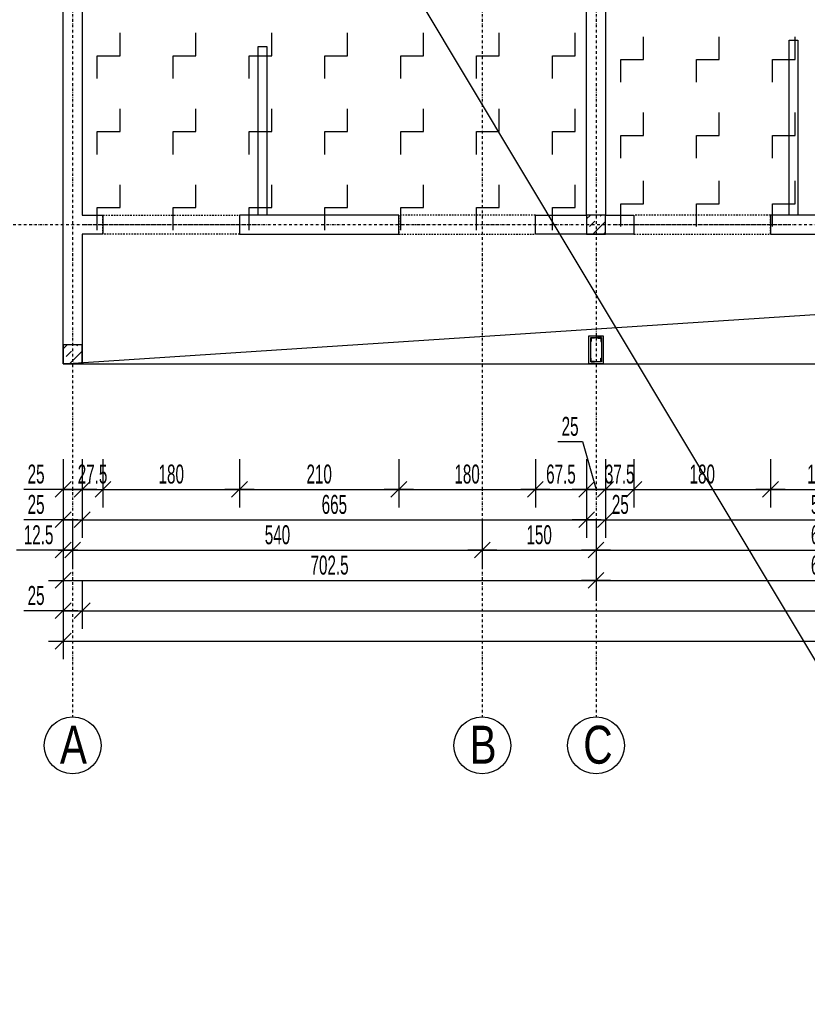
# Model space of a CAD drawing. Header units: millimetres. Extents: x 7622 to 25843, y -22705 to -15125.
# Tile 36 of 45: x 22301 to 23339, y -18995 to -17697. Entities that reach past the tile are written whole.
import ezdxf

# ---------------------------------------------------------------- set-up
doc = ezdxf.new("R2010")
doc.units = ezdxf.units.MM
doc.header["$LTSCALE"] = 10
doc.linetypes.add('MO', pattern=[0.7, 0.35, -0.17, 0.01, -0.17])
doc.linetypes.add('MP', pattern=[0.36, 0.2, -0.16])
for name, color, linetype in [('BA_prg', 3, 'Continuous'), ('BA_szr', 1, 'Continuous'), ('BA_wym', 1, 'Continuous'), ('BD_lpm', 1, 'MP'), ('BD_osm', 1, 'MO'), ('BD_txs', 2, 'Continuous'), ('BD_wic', 1, 'Continuous'), ('BD_wig', 3, 'Continuous'), ('BZ_P_prz', 4, 'Continuous')]:
    doc.layers.add(name, color=color, linetype=linetype)
doc.styles.add('BIKTS', font='bikromsw.shx', dxfattribs={"width": 0.8})
doc.styles.add('BIKWYM', font='bikromsw.shx', dxfattribs={"width": 0.6})
doc.dimstyles.new('BA_KR_100_cm', dxfattribs={"dimtxt": 25, "dimasz": 1.666667, "dimexe": 24, "dimexo": 0, "dimgap": 0, "dimtad": 0, "dimdec": 1, "dimrnd": 0.5, "dimzin": 9, "dimdsep": 46, "dimtxsty": 'BIKWYM', "dimblk": 'WYM-KR', "dimcen": 0, "dimdle": 20, "dimclrd": 256, "dimclre": 256, "dimclrt": 2, "dimadec": 0, "dimazin": 0, "dimtfac": 0.033333, "dimtdec": 1, "dimtmove": 0, "dimatfit": 3, "dimldrblk": 'WYM-KR', "dimfxl": 25, "dimfxlon": 1, "dimtvp": 0.8, "dimtolj": 1, "dimarcsym": 0})

# ---------------------------------------------------------------- blocks, each defined once
blk = doc.blocks.new('WYM-KR')
at = {"linetype": 'ByBlock'}
blk.add_line((11.52, 0), (-11.52, 0), dxfattribs=at)
at = {"color": 7, "linetype": 'ByBlock'}
blk.add_line((6.24, 6.24), (-6.24, -6.24), dxfattribs=at)
blk = doc.blocks.new('*D433')
at = {"layer": 'BA_wym', "lineweight": -2}
for p, q in [((22357.9, -18276.3), (22357.9, -18340.3)), ((22382.9, -18276.3), (22382.9, -18340.3)), ((22356.2, -18316.3), (22306, -18316.3)), ((22357.9, -18316.3), (22382.9, -18316.3)), ((22384.6, -18316.3), (22386.2, -18316.3))]:
    blk.add_line(p, q, dxfattribs=at)
at = {"layer": 'Defpoints', "color": 0}
for p in [(22357.9, -18150.8), (22382.9, -18150.8), (22382.9, -18316.3)]:
    blk.add_point(p, dxfattribs=at)
at = {"layer": 'BA_wym', "lineweight": -2, "xscale": 1.666666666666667, "yscale": 1.666666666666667, "zscale": 1.666666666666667}
blk.add_blockref('WYM-KR', (22357.9, -18316.3), dxfattribs=at)
at = {"layer": 'BA_wym', "lineweight": -2, "xscale": 1.666666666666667, "yscale": 1.666666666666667, "zscale": 1.666666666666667, "rotation": 180}
blk.add_blockref('WYM-KR', (22382.9, -18316.3), dxfattribs=at)
at = {"layer": 'BA_wym', "color": 2, "insert": (22322.2, -18296.3), "char_height": 25, "attachment_point": 5, "style": 'BIKWYM'}
blk.add_mtext('\\A1;25', dxfattribs=at)
blk = doc.blocks.new('*D434')
at = {"layer": 'BA_wym', "lineweight": -2}
for p, q in [((22382.9, -18276.3), (22382.9, -18340.3)), ((22410.4, -18276.3), (22410.4, -18340.3)), ((22381.2, -18316.3), (22379.6, -18316.3)), ((22382.9, -18316.3), (22410.4, -18316.3)), ((22412.1, -18316.3), (22413.7, -18316.3))]:
    blk.add_line(p, q, dxfattribs=at)
at = {"layer": 'Defpoints', "color": 0}
for p in [(22410.4, -17979.8), (22382.9, -18150.8), (22410.4, -18316.3)]:
    blk.add_point(p, dxfattribs=at)
at = {"layer": 'BA_wym', "lineweight": -2, "xscale": 1.666666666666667, "yscale": 1.666666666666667, "zscale": 1.666666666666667}
blk.add_blockref('WYM-KR', (22382.9, -18316.3), dxfattribs=at)
at = {"layer": 'BA_wym', "lineweight": -2, "xscale": 1.666666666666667, "yscale": 1.666666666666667, "zscale": 1.666666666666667, "rotation": 180}
blk.add_blockref('WYM-KR', (22410.4, -18316.3), dxfattribs=at)
at = {"layer": 'BA_wym', "color": 2, "insert": (22396.6, -18296.3), "char_height": 25, "attachment_point": 5, "style": 'BIKWYM'}
blk.add_mtext('\\A1;27.5', dxfattribs=at)
blk = doc.blocks.new('*D435')
at = {"layer": 'BA_wym', "lineweight": -2}
for p, q in [((22410.4, -18276.3), (22410.4, -18340.3)), ((22590.4, -18276.3), (22590.4, -18340.3)), ((22412.1, -18316.3), (22588.7, -18316.3))]:
    blk.add_line(p, q, dxfattribs=at)
at = {"layer": 'Defpoints', "color": 0}
for p in [(22410.4, -17979.8), (22590.4, -17979.8), (22590.4, -18316.3)]:
    blk.add_point(p, dxfattribs=at)
at = {"layer": 'BA_wym', "lineweight": -2, "xscale": 1.666666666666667, "yscale": 1.666666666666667, "zscale": 1.666666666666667, "rotation": 180}
blk.add_blockref('WYM-KR', (22410.4, -18316.3), dxfattribs=at)
at = {"layer": 'BA_wym', "lineweight": -2, "xscale": 1.666666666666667, "yscale": 1.666666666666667, "zscale": 1.666666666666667}
blk.add_blockref('WYM-KR', (22590.4, -18316.3), dxfattribs=at)
at = {"layer": 'BA_wym', "color": 2, "insert": (22500.4, -18296.3), "char_height": 25, "attachment_point": 5, "style": 'BIKWYM'}
blk.add_mtext('\\A1;180', dxfattribs=at)
blk = doc.blocks.new('*D436')
at = {"layer": 'BA_wym', "lineweight": -2}
for p, q in [((22590.4, -18276.3), (22590.4, -18340.3)), ((22800.4, -18276.3), (22800.4, -18340.3)), ((22592.1, -18316.3), (22798.7, -18316.3))]:
    blk.add_line(p, q, dxfattribs=at)
at = {"layer": 'Defpoints', "color": 0}
for p in [(22590.4, -17979.8), (22800.4, -17979.8), (22800.4, -18316.3)]:
    blk.add_point(p, dxfattribs=at)
at = {"layer": 'BA_wym', "lineweight": -2, "xscale": 1.666666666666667, "yscale": 1.666666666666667, "zscale": 1.666666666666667, "rotation": 180}
blk.add_blockref('WYM-KR', (22590.4, -18316.3), dxfattribs=at)
at = {"layer": 'BA_wym', "lineweight": -2, "xscale": 1.666666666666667, "yscale": 1.666666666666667, "zscale": 1.666666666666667}
blk.add_blockref('WYM-KR', (22800.4, -18316.3), dxfattribs=at)
at = {"layer": 'BA_wym', "color": 2, "insert": (22695.4, -18296.3), "char_height": 25, "attachment_point": 5, "style": 'BIKWYM'}
blk.add_mtext('\\A1;210', dxfattribs=at)
blk = doc.blocks.new('*D437')
at = {"layer": 'BA_wym', "lineweight": -2}
for p, q in [((22800.4, -18276.3), (22800.4, -18340.3)), ((22980.4, -18276.3), (22980.4, -18340.3)), ((22802.1, -18316.3), (22978.7, -18316.3))]:
    blk.add_line(p, q, dxfattribs=at)
at = {"layer": 'Defpoints', "color": 0}
for p in [(22800.4, -17979.8), (22980.4, -17979.8), (22980.4, -18316.3)]:
    blk.add_point(p, dxfattribs=at)
at = {"layer": 'BA_wym', "lineweight": -2, "xscale": 1.666666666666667, "yscale": 1.666666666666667, "zscale": 1.666666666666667, "rotation": 180}
blk.add_blockref('WYM-KR', (22800.4, -18316.3), dxfattribs=at)
at = {"layer": 'BA_wym', "lineweight": -2, "xscale": 1.666666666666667, "yscale": 1.666666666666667, "zscale": 1.666666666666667}
blk.add_blockref('WYM-KR', (22980.4, -18316.3), dxfattribs=at)
at = {"layer": 'BA_wym', "color": 2, "insert": (22890.4, -18296.3), "char_height": 25, "attachment_point": 5, "style": 'BIKWYM'}
blk.add_mtext('\\A1;180', dxfattribs=at)
blk = doc.blocks.new('*D438')
at = {"layer": 'BA_wym', "lineweight": -2}
for p, q in [((22980.4, -18276.3), (22980.4, -18340.3)), ((23047.9, -18276.3), (23047.9, -18340.3)), ((22982.1, -18316.3), (23046.2, -18316.3))]:
    blk.add_line(p, q, dxfattribs=at)
at = {"layer": 'Defpoints', "color": 0}
for p in [(22980.4, -17979.8), (23047.9, -17979.8), (23047.9, -18316.3)]:
    blk.add_point(p, dxfattribs=at)
at = {"layer": 'BA_wym', "lineweight": -2, "xscale": 1.666666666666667, "yscale": 1.666666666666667, "zscale": 1.666666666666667, "rotation": 180}
blk.add_blockref('WYM-KR', (22980.4, -18316.3), dxfattribs=at)
at = {"layer": 'BA_wym', "lineweight": -2, "xscale": 1.666666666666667, "yscale": 1.666666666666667, "zscale": 1.666666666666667}
blk.add_blockref('WYM-KR', (23047.9, -18316.3), dxfattribs=at)
at = {"layer": 'BA_wym', "color": 2, "insert": (23014.1, -18296.3), "char_height": 25, "attachment_point": 5, "style": 'BIKWYM'}
blk.add_mtext('\\A1;67.5', dxfattribs=at)
blk = doc.blocks.new('*D439')
at = {"layer": 'BA_wym', "lineweight": -2}
for p, q in [((23010, -18253.4), (23042.4, -18253.4)), ((23042.4, -18253.4), (23060.4, -18316.3)), ((23047.9, -18276.3), (23047.9, -18340.3)), ((23072.9, -18276.3), (23072.9, -18340.3)), ((23046.2, -18316.3), (23044.6, -18316.3)), ((23047.9, -18316.3), (23072.9, -18316.3)), ((23074.6, -18316.3), (23076.2, -18316.3))]:
    blk.add_line(p, q, dxfattribs=at)
at = {"layer": 'Defpoints', "color": 0}
for p in [(23047.9, -17979.8), (23072.9, -17979.8), (23072.9, -18316.3)]:
    blk.add_point(p, dxfattribs=at)
at = {"layer": 'BA_wym', "lineweight": -2, "xscale": 1.666666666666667, "yscale": 1.666666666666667, "zscale": 1.666666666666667}
blk.add_blockref('WYM-KR', (23047.9, -18316.3), dxfattribs=at)
at = {"layer": 'BA_wym', "lineweight": -2, "xscale": 1.666666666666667, "yscale": 1.666666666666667, "zscale": 1.666666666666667, "rotation": 180}
blk.add_blockref('WYM-KR', (23072.9, -18316.3), dxfattribs=at)
at = {"layer": 'BA_wym', "color": 2, "insert": (23026.2, -18233.4), "char_height": 25, "attachment_point": 5, "style": 'BIKWYM'}
blk.add_mtext('\\A1;25', dxfattribs=at)
blk = doc.blocks.new('*D440')
at = {"layer": 'BA_wym', "lineweight": -2}
for p, q in [((23072.9, -18276.3), (23072.9, -18340.3)), ((23110.4, -18276.3), (23110.4, -18340.3)), ((23071.2, -18316.3), (23069.6, -18316.3)), ((23072.9, -18316.3), (23110.4, -18316.3)), ((23112.1, -18316.3), (23113.7, -18316.3))]:
    blk.add_line(p, q, dxfattribs=at)
at = {"layer": 'Defpoints', "color": 0}
for p in [(23072.9, -17979.8), (23110.4, -17979.8), (23110.4, -18316.3)]:
    blk.add_point(p, dxfattribs=at)
at = {"layer": 'BA_wym', "lineweight": -2, "xscale": 1.666666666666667, "yscale": 1.666666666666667, "zscale": 1.666666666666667}
blk.add_blockref('WYM-KR', (23072.9, -18316.3), dxfattribs=at)
at = {"layer": 'BA_wym', "lineweight": -2, "xscale": 1.666666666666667, "yscale": 1.666666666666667, "zscale": 1.666666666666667, "rotation": 180}
blk.add_blockref('WYM-KR', (23110.4, -18316.3), dxfattribs=at)
at = {"layer": 'BA_wym', "color": 2, "insert": (23091.6, -18296.3), "char_height": 25, "attachment_point": 5, "style": 'BIKWYM'}
blk.add_mtext('\\A1;37.5', dxfattribs=at)
blk = doc.blocks.new('*D441')
at = {"layer": 'BA_wym', "lineweight": -2}
for p, q in [((23110.4, -18276.3), (23110.4, -18340.3)), ((23290.4, -18276.3), (23290.4, -18340.3)), ((23112.1, -18316.3), (23288.7, -18316.3))]:
    blk.add_line(p, q, dxfattribs=at)
at = {"layer": 'Defpoints', "color": 0}
for p in [(23110.4, -17979.8), (23290.4, -17979.8), (23290.4, -18316.3)]:
    blk.add_point(p, dxfattribs=at)
at = {"layer": 'BA_wym', "lineweight": -2, "xscale": 1.666666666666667, "yscale": 1.666666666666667, "zscale": 1.666666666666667, "rotation": 180}
blk.add_blockref('WYM-KR', (23110.4, -18316.3), dxfattribs=at)
at = {"layer": 'BA_wym', "lineweight": -2, "xscale": 1.666666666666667, "yscale": 1.666666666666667, "zscale": 1.666666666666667}
blk.add_blockref('WYM-KR', (23290.4, -18316.3), dxfattribs=at)
at = {"layer": 'BA_wym', "color": 2, "insert": (23200.4, -18296.3), "char_height": 25, "attachment_point": 5, "style": 'BIKWYM'}
blk.add_mtext('\\A1;180', dxfattribs=at)
blk = doc.blocks.new('*D442')
at = {"layer": 'BA_wym', "lineweight": -2}
for p, q in [((23290.4, -18276.3), (23290.4, -18340.3)), ((23420.4, -18276.3), (23420.4, -18340.3)), ((23292.1, -18316.3), (23418.7, -18316.3))]:
    blk.add_line(p, q, dxfattribs=at)
at = {"layer": 'Defpoints', "color": 0}
for p in [(23290.4, -17979.8), (23420.4, -17979.8), (23420.4, -18316.3)]:
    blk.add_point(p, dxfattribs=at)
at = {"layer": 'BA_wym', "lineweight": -2, "xscale": 1.666666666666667, "yscale": 1.666666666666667, "zscale": 1.666666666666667, "rotation": 180}
blk.add_blockref('WYM-KR', (23290.4, -18316.3), dxfattribs=at)
at = {"layer": 'BA_wym', "lineweight": -2, "xscale": 1.666666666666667, "yscale": 1.666666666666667, "zscale": 1.666666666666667}
blk.add_blockref('WYM-KR', (23420.4, -18316.3), dxfattribs=at)
at = {"layer": 'BA_wym', "color": 2, "insert": (23355.4, -18296.3), "char_height": 25, "attachment_point": 5, "style": 'BIKWYM'}
blk.add_mtext('\\A1;130', dxfattribs=at)
blk = doc.blocks.new('*D456')
at = {"layer": 'BA_wym', "lineweight": -2}
for p, q in [((22357.9, -18316.3), (22357.9, -18380.3)), ((22382.9, -18316.3), (22382.9, -18380.3)), ((22356.2, -18356.3), (22306, -18356.3)), ((22357.9, -18356.3), (22382.9, -18356.3)), ((22384.6, -18356.3), (22386.2, -18356.3))]:
    blk.add_line(p, q, dxfattribs=at)
at = {"layer": 'Defpoints', "color": 0}
for p in [(22357.9, -18150.8), (22382.9, -18150.8), (22382.9, -18356.3)]:
    blk.add_point(p, dxfattribs=at)
at = {"layer": 'BA_wym', "lineweight": -2, "xscale": 1.666666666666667, "yscale": 1.666666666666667, "zscale": 1.666666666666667}
blk.add_blockref('WYM-KR', (22357.9, -18356.3), dxfattribs=at)
at = {"layer": 'BA_wym', "lineweight": -2, "xscale": 1.666666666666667, "yscale": 1.666666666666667, "zscale": 1.666666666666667, "rotation": 180}
blk.add_blockref('WYM-KR', (22382.9, -18356.3), dxfattribs=at)
at = {"layer": 'BA_wym', "color": 2, "insert": (22322.2, -18336.3), "char_height": 25, "attachment_point": 5, "style": 'BIKWYM'}
blk.add_mtext('\\A1;25', dxfattribs=at)
blk = doc.blocks.new('*D457')
at = {"layer": 'BA_wym', "lineweight": -2}
for p, q in [((22382.9, -18316.3), (22382.9, -18380.3)), ((23047.9, -18316.3), (23047.9, -18380.3)), ((22384.6, -18356.3), (23046.2, -18356.3))]:
    blk.add_line(p, q, dxfattribs=at)
at = {"layer": 'Defpoints', "color": 0}
for p in [(23047.9, -17954.8), (22382.9, -18150.8), (23047.9, -18356.3)]:
    blk.add_point(p, dxfattribs=at)
at = {"layer": 'BA_wym', "lineweight": -2, "xscale": 1.666666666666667, "yscale": 1.666666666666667, "zscale": 1.666666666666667, "rotation": 180}
blk.add_blockref('WYM-KR', (22382.9, -18356.3), dxfattribs=at)
at = {"layer": 'BA_wym', "lineweight": -2, "xscale": 1.666666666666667, "yscale": 1.666666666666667, "zscale": 1.666666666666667}
blk.add_blockref('WYM-KR', (23047.9, -18356.3), dxfattribs=at)
at = {"layer": 'BA_wym', "color": 2, "insert": (22715.4, -18336.3), "char_height": 25, "attachment_point": 5, "style": 'BIKWYM'}
blk.add_mtext('\\A1;665', dxfattribs=at)
blk = doc.blocks.new('*D458')
at = {"layer": 'BA_wym', "lineweight": -2}
for p, q in [((23047.9, -18316.3), (23047.9, -18380.3)), ((23072.9, -18316.3), (23072.9, -18380.3)), ((23046.2, -18356.3), (23044.6, -18356.3)), ((23047.9, -18356.3), (23072.9, -18356.3)), ((23074.6, -18356.3), (23108.6, -18356.3))]:
    blk.add_line(p, q, dxfattribs=at)
at = {"layer": 'Defpoints', "color": 0}
for p in [(23047.9, -17954.8), (23072.9, -17954.8), (23072.9, -18356.3)]:
    blk.add_point(p, dxfattribs=at)
at = {"layer": 'BA_wym', "lineweight": -2, "xscale": 1.666666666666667, "yscale": 1.666666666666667, "zscale": 1.666666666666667}
blk.add_blockref('WYM-KR', (23047.9, -18356.3), dxfattribs=at)
at = {"layer": 'BA_wym', "lineweight": -2, "xscale": 1.666666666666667, "yscale": 1.666666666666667, "zscale": 1.666666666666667, "rotation": 180}
blk.add_blockref('WYM-KR', (23072.9, -18356.3), dxfattribs=at)
at = {"layer": 'BA_wym', "color": 2, "insert": (23092.4, -18336.3), "char_height": 25, "attachment_point": 5, "style": 'BIKWYM'}
blk.add_mtext('\\A1;25', dxfattribs=at)
blk = doc.blocks.new('*D459')
at = {"layer": 'BA_wym', "lineweight": -2}
for p, q in [((23072.9, -18316.3), (23072.9, -18380.3)), ((23647.9, -18316.3), (23647.9, -18380.3)), ((23074.6, -18356.3), (23646.2, -18356.3))]:
    blk.add_line(p, q, dxfattribs=at)
at = {"layer": 'Defpoints', "color": 0}
for p in [(23072.9, -17954.8), (23647.9, -17954.8), (23647.9, -18356.3)]:
    blk.add_point(p, dxfattribs=at)
at = {"layer": 'BA_wym', "lineweight": -2, "xscale": 1.666666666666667, "yscale": 1.666666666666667, "zscale": 1.666666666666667, "rotation": 180}
blk.add_blockref('WYM-KR', (23072.9, -18356.3), dxfattribs=at)
at = {"layer": 'BA_wym', "lineweight": -2, "xscale": 1.666666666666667, "yscale": 1.666666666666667, "zscale": 1.666666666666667}
blk.add_blockref('WYM-KR', (23647.9, -18356.3), dxfattribs=at)
at = {"layer": 'BA_wym', "color": 2, "insert": (23360.4, -18336.3), "char_height": 25, "attachment_point": 5, "style": 'BIKWYM'}
blk.add_mtext('\\A1;575', dxfattribs=at)
blk = doc.blocks.new('*D465')
at = {"layer": 'BA_wym', "lineweight": -2}
for p, q in [((22357.9, -18356.3), (22357.9, -18420.3)), ((22370.4, -18356.3), (22370.4, -18420.3)), ((22356.2, -18396.3), (22296.5, -18396.3)), ((22357.9, -18396.3), (22370.4, -18396.3)), ((22372.1, -18396.3), (22373.7, -18396.3))]:
    blk.add_line(p, q, dxfattribs=at)
at = {"layer": 'Defpoints', "color": 0}
for p in [(22357.9, -18150.8), (22370.4, -18150.8), (22370.4, -18396.3)]:
    blk.add_point(p, dxfattribs=at)
at = {"layer": 'BA_wym', "lineweight": -2, "xscale": 1.666666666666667, "yscale": 1.666666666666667, "zscale": 1.666666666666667}
blk.add_blockref('WYM-KR', (22357.9, -18396.3), dxfattribs=at)
at = {"layer": 'BA_wym', "lineweight": -2, "xscale": 1.666666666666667, "yscale": 1.666666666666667, "zscale": 1.666666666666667, "rotation": 180}
blk.add_blockref('WYM-KR', (22370.4, -18396.3), dxfattribs=at)
at = {"layer": 'BA_wym', "color": 2, "insert": (22325.5, -18376.3), "char_height": 25, "attachment_point": 5, "style": 'BIKWYM'}
blk.add_mtext('\\A1;12.5', dxfattribs=at)
blk = doc.blocks.new('*D466')
at = {"layer": 'BA_wym', "lineweight": -2}
for p, q in [((22370.4, -18356.3), (22370.4, -18420.3)), ((22910.4, -18356.3), (22910.4, -18420.3)), ((22372.1, -18396.3), (22908.7, -18396.3))]:
    blk.add_line(p, q, dxfattribs=at)
at = {"layer": 'Defpoints', "color": 0}
for p in [(22910.4, -17979.8), (22370.4, -18150.8), (22910.4, -18396.3)]:
    blk.add_point(p, dxfattribs=at)
at = {"layer": 'BA_wym', "lineweight": -2, "xscale": 1.666666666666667, "yscale": 1.666666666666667, "zscale": 1.666666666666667, "rotation": 180}
blk.add_blockref('WYM-KR', (22370.4, -18396.3), dxfattribs=at)
at = {"layer": 'BA_wym', "lineweight": -2, "xscale": 1.666666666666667, "yscale": 1.666666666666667, "zscale": 1.666666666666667}
blk.add_blockref('WYM-KR', (22910.4, -18396.3), dxfattribs=at)
at = {"layer": 'BA_wym', "color": 2, "insert": (22640.4, -18376.3), "char_height": 25, "attachment_point": 5, "style": 'BIKWYM'}
blk.add_mtext('\\A1;540', dxfattribs=at)
blk = doc.blocks.new('*D467')
at = {"layer": 'BA_wym', "lineweight": -2}
for p, q in [((22910.4, -18356.3), (22910.4, -18420.3)), ((23060.4, -18356.3), (23060.4, -18420.3)), ((22912.1, -18396.3), (23058.7, -18396.3))]:
    blk.add_line(p, q, dxfattribs=at)
at = {"layer": 'Defpoints', "color": 0}
for p in [(23060.4, -17874.2), (22910.4, -17979.8), (23060.4, -18396.3)]:
    blk.add_point(p, dxfattribs=at)
at = {"layer": 'BA_wym', "lineweight": -2, "xscale": 1.666666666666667, "yscale": 1.666666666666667, "zscale": 1.666666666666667, "rotation": 180}
blk.add_blockref('WYM-KR', (22910.4, -18396.3), dxfattribs=at)
at = {"layer": 'BA_wym', "lineweight": -2, "xscale": 1.666666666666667, "yscale": 1.666666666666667, "zscale": 1.666666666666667}
blk.add_blockref('WYM-KR', (23060.4, -18396.3), dxfattribs=at)
at = {"layer": 'BA_wym', "color": 2, "insert": (22985.4, -18376.3), "char_height": 25, "attachment_point": 5, "style": 'BIKWYM'}
blk.add_mtext('\\A1;150', dxfattribs=at)
blk = doc.blocks.new('*D468')
at = {"layer": 'BA_wym', "lineweight": -2}
for p, q in [((23060.4, -18356.3), (23060.4, -18420.3)), ((23660.4, -18356.3), (23660.4, -18420.3)), ((23062.1, -18396.3), (23658.7, -18396.3))]:
    blk.add_line(p, q, dxfattribs=at)
at = {"layer": 'Defpoints', "color": 0}
for p in [(23060.4, -17874.2), (23660.4, -17979.8), (23660.4, -18396.3)]:
    blk.add_point(p, dxfattribs=at)
at = {"layer": 'BA_wym', "lineweight": -2, "xscale": 1.666666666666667, "yscale": 1.666666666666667, "zscale": 1.666666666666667, "rotation": 180}
blk.add_blockref('WYM-KR', (23060.4, -18396.3), dxfattribs=at)
at = {"layer": 'BA_wym', "lineweight": -2, "xscale": 1.666666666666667, "yscale": 1.666666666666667, "zscale": 1.666666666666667}
blk.add_blockref('WYM-KR', (23660.4, -18396.3), dxfattribs=at)
at = {"layer": 'BA_wym', "color": 2, "insert": (23360.4, -18376.3), "char_height": 25, "attachment_point": 5, "style": 'BIKWYM'}
blk.add_mtext('\\A1;600', dxfattribs=at)
blk = doc.blocks.new('*D473')
at = {"layer": 'BA_wym', "lineweight": -2}
for p, q in [((22357.9, -18396.3), (22357.9, -18460.3)), ((23060.4, -18396.3), (23060.4, -18460.3)), ((22359.6, -18436.3), (23058.7, -18436.3))]:
    blk.add_line(p, q, dxfattribs=at)
at = {"layer": 'Defpoints', "color": 0}
for p in [(23060.4, -18113.8), (22357.9, -18150.8), (23060.4, -18436.3)]:
    blk.add_point(p, dxfattribs=at)
at = {"layer": 'BA_wym', "lineweight": -2, "xscale": 1.666666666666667, "yscale": 1.666666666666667, "zscale": 1.666666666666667, "rotation": 180}
blk.add_blockref('WYM-KR', (22357.9, -18436.3), dxfattribs=at)
at = {"layer": 'BA_wym', "lineweight": -2, "xscale": 1.666666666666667, "yscale": 1.666666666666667, "zscale": 1.666666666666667}
blk.add_blockref('WYM-KR', (23060.4, -18436.3), dxfattribs=at)
at = {"layer": 'BA_wym', "color": 2, "insert": (22709.1, -18416.3), "char_height": 25, "attachment_point": 5, "style": 'BIKWYM'}
blk.add_mtext('\\A1;702.5', dxfattribs=at)
blk = doc.blocks.new('*D474')
at = {"layer": 'BA_wym', "lineweight": -2}
for p, q in [((23060.4, -18396.3), (23060.4, -18460.3)), ((23660.4, -18396.3), (23660.4, -18460.3)), ((23062.1, -18436.3), (23658.7, -18436.3))]:
    blk.add_line(p, q, dxfattribs=at)
at = {"layer": 'Defpoints', "color": 0}
for p in [(23660.4, -18001.9), (23060.4, -18113.8), (23660.4, -18436.3)]:
    blk.add_point(p, dxfattribs=at)
at = {"layer": 'BA_wym', "lineweight": -2, "xscale": 1.666666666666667, "yscale": 1.666666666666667, "zscale": 1.666666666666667, "rotation": 180}
blk.add_blockref('WYM-KR', (23060.4, -18436.3), dxfattribs=at)
at = {"layer": 'BA_wym', "lineweight": -2, "xscale": 1.666666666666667, "yscale": 1.666666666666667, "zscale": 1.666666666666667}
blk.add_blockref('WYM-KR', (23660.4, -18436.3), dxfattribs=at)
at = {"layer": 'BA_wym', "color": 2, "insert": (23360.4, -18416.3), "char_height": 25, "attachment_point": 5, "style": 'BIKWYM'}
blk.add_mtext('\\A1;600', dxfattribs=at)
blk = doc.blocks.new('*D477')
at = {"layer": 'BA_wym', "lineweight": -2}
for p, q in [((22357.9, -18436.3), (22357.9, -18500.3)), ((22382.9, -18436.3), (22382.9, -18500.3)), ((22356.2, -18476.3), (22306, -18476.3)), ((22357.9, -18476.3), (22382.9, -18476.3)), ((22384.6, -18476.3), (22386.2, -18476.3))]:
    blk.add_line(p, q, dxfattribs=at)
at = {"layer": 'Defpoints', "color": 0}
for p in [(22357.9, -18150.8), (22382.9, -18150.8), (22382.9, -18476.3)]:
    blk.add_point(p, dxfattribs=at)
at = {"layer": 'BA_wym', "lineweight": -2, "xscale": 1.666666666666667, "yscale": 1.666666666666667, "zscale": 1.666666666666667}
blk.add_blockref('WYM-KR', (22357.9, -18476.3), dxfattribs=at)
at = {"layer": 'BA_wym', "lineweight": -2, "xscale": 1.666666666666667, "yscale": 1.666666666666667, "zscale": 1.666666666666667, "rotation": 180}
blk.add_blockref('WYM-KR', (22382.9, -18476.3), dxfattribs=at)
at = {"layer": 'BA_wym', "color": 2, "insert": (22322.2, -18456.3), "char_height": 25, "attachment_point": 5, "style": 'BIKWYM'}
blk.add_mtext('\\A1;25', dxfattribs=at)
blk = doc.blocks.new('*D478')
at = {"layer": 'BA_wym', "lineweight": -2}
for p, q in [((22382.9, -18436.3), (22382.9, -18500.3)), ((24937.9, -18436.3), (24937.9, -18500.3)), ((22384.6, -18476.3), (24936.2, -18476.3))]:
    blk.add_line(p, q, dxfattribs=at)
at = {"layer": 'Defpoints', "color": 0}
for p in [(22382.9, -18150.8), (24937.9, -18150.8), (24937.9, -18476.3)]:
    blk.add_point(p, dxfattribs=at)
at = {"layer": 'BA_wym', "lineweight": -2, "xscale": 1.666666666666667, "yscale": 1.666666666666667, "zscale": 1.666666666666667, "rotation": 180}
blk.add_blockref('WYM-KR', (22382.9, -18476.3), dxfattribs=at)
at = {"layer": 'BA_wym', "lineweight": -2, "xscale": 1.666666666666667, "yscale": 1.666666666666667, "zscale": 1.666666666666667}
blk.add_blockref('WYM-KR', (24937.9, -18476.3), dxfattribs=at)
at = {"layer": 'BA_wym', "color": 2, "insert": (23660.4, -18456.3), "char_height": 25, "attachment_point": 5, "style": 'BIKWYM'}
blk.add_mtext('\\A1;2555', dxfattribs=at)
blk = doc.blocks.new('*D480')
at = {"layer": 'BA_wym', "lineweight": -2}
for p, q in [((22357.9, -18476.3), (22357.9, -18540.3)), ((24962.9, -18476.3), (24962.9, -18540.3)), ((22359.6, -18516.3), (24961.2, -18516.3))]:
    blk.add_line(p, q, dxfattribs=at)
at = {"layer": 'Defpoints', "color": 0}
for p in [(22357.9, -18150.8), (24962.9, -18150.8), (24962.9, -18516.3)]:
    blk.add_point(p, dxfattribs=at)
at = {"layer": 'BA_wym', "lineweight": -2, "xscale": 1.666666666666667, "yscale": 1.666666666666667, "zscale": 1.666666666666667, "rotation": 180}
blk.add_blockref('WYM-KR', (22357.9, -18516.3), dxfattribs=at)
at = {"layer": 'BA_wym', "lineweight": -2, "xscale": 1.666666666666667, "yscale": 1.666666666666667, "zscale": 1.666666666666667}
blk.add_blockref('WYM-KR', (24962.9, -18516.3), dxfattribs=at)
at = {"layer": 'BA_wym', "color": 2, "insert": (23660.4, -18496.3), "char_height": 25, "attachment_point": 5, "style": 'BIKWYM'}
blk.add_mtext('\\A1;2605', dxfattribs=at)

msp = doc.modelspace()

# ---------------------------------------------------------------- hatches: boundary and pattern name
at = {"layer": 'BA_szr'}
h = msp.add_hatch(dxfattribs=at)
h.set_pattern_fill('BIK_ZELBET', color=256, scale=100, angle=45, pattern_type=2)
h.set_pattern_definition([(45, (11434.114, -19023.662), (-14.142136, 14.142136), []), (45, (11427.042, -19016.59), (-14.142136, 14.142136), [10, -10])])
h.paths.add_polyline_path([(23047.89, -17979.81), (23072.89, -17979.81), (23072.89, -17954.81), (23047.89, -17954.81)])
h = msp.add_hatch(dxfattribs=at)
h.set_pattern_fill('BIK_ZELBET', color=256, scale=100, angle=45, pattern_type=2)
h.set_pattern_definition([(45, (10744.114, -19194.662), (-14.142136, 14.142136), []), (45, (10737.043, -19187.59), (-14.142136, 14.142136), [10, -10])])
h.paths.add_polyline_path([(22357.89, -18150.81), (22382.89, -18150.81), (22382.89, -18125.81), (22357.89, -18125.81)])

# ---------------------------------------------------------------- linework, layer by layer
at = {"layer": 'BA_prg', "color": 8}
for points in [[(23053.39, -18116.31), (23058.39, -18116.31), (23058.39, -18116.56, -0.4142136), (23058.04, -18116.91), (23054.69, -18116.91, 0.4142136), (23053.99, -18117.61), (23053.99, -18120.96, -0.4142136), (23053.64, -18121.31), (23053.39, -18121.31)], [(23067.39, -18116.31), (23062.39, -18116.31), (23062.39, -18116.56, 0.4142136), (23062.74, -18116.91), (23066.09, -18116.91, -0.4142136), (23066.79, -18117.61), (23066.79, -18120.96, 0.4142136), (23067.14, -18121.31), (23067.39, -18121.31)], [(23053.39, -18148.31), (23058.39, -18148.31), (23058.39, -18148.06, 0.4142136), (23058.04, -18147.71), (23054.69, -18147.71, -0.4142136), (23053.99, -18147.01), (23053.99, -18143.66, 0.4142136), (23053.64, -18143.31), (23053.39, -18143.31)], [(23067.39, -18148.31), (23062.39, -18148.31), (23062.39, -18148.06, -0.4142136), (23062.74, -18147.71), (23066.09, -18147.71, 0.4142136), (23066.79, -18147.01), (23066.79, -18143.66, -0.4142136), (23067.14, -18143.31), (23067.39, -18143.31)]]:
    msp.add_lwpolyline(points, format="xyb", close=True, dxfattribs=at)
at = {"layer": 'BD_lpm'}
for points in [[(22410.39, -17954.81), (22590.39, -17954.81), (22590.39, -17979.81), (22410.39, -17979.81)], [(22800.39, -17979.81), (22980.39, -17979.81), (22980.39, -17954.81), (22800.39, -17954.81)], [(23110.39, -17979.81), (23290.39, -17979.81), (23290.39, -17954.81), (23110.39, -17954.81)]]:
    msp.add_lwpolyline(points, close=True, dxfattribs=at)
at = {"layer": 'BD_osm', "color": 5}
for p, q in [((22385.39, -17967.31), (22615.39, -17967.31)), ((22775.39, -17967.31), (23005.39, -17967.31)), ((23085.39, -17967.31), (23315.39, -17967.31))]:
    msp.add_line(p, q, dxfattribs=at)
at = {"layer": 'BD_osm'}
for points in [[(22370.39, -15743.81), (22370.39, -18616.27)], [(22910.39, -15743.81), (22910.39, -18616.27)], [(23060.39, -15743.81), (23060.39, -18616.27)], [(21997.89, -17967.31), (25322.89, -17967.31)]]:
    msp.add_lwpolyline(points, dxfattribs=at)
at = {"layer": 'BD_wic', "color": 5}
msp.add_line((25842.81, -22705.2), (21398.68, -15284.7), dxfattribs=at)
at = {"layer": 'BD_wic', "color": 8}
for points in [[(23314.89, -17954.81), (23314.89, -17724.31), (23326.39, -17724.31), (23326.39, -17954.81)], [(22614.89, -17954.81), (22614.89, -17732.82), (22626.39, -17732.82), (22626.39, -17954.81)]]:
    msp.add_lwpolyline(points, dxfattribs=at)
at = {"layer": 'BD_wic'}
for points in [[(22357.89, -18150.81), (24962.89, -17979.81)], [(22382.89, -18150.81), (24937.89, -18150.81)]]:
    msp.add_lwpolyline(points, dxfattribs=at)
at = {"layer": 'BD_wic', "color": 8}
for points in [[(23050.89, -18113.81), (23069.89, -18113.81), (23069.89, -18150.81), (23050.89, -18150.81)], [(23067.39, -18148.31), (23053.39, -18148.31), (23053.39, -18116.31), (23067.39, -18116.31)]]:
    msp.add_lwpolyline(points, close=True, dxfattribs=at)
at = {"layer": 'BD_wic'}
for centre in [(22370.39, -18653.77), (22910.39, -18653.77), (23060.39, -18653.77)]:
    msp.add_circle(centre, 37.5, dxfattribs=at)
at = {"layer": 'BD_wig'}
for points in [[(22980.39, -17979.81), (22980.39, -17954.81), (23047.89, -17954.81), (23047.89, -17229.81), (23033.89, -17229.81), (23033.89, -17204.81), (23267.39, -17204.81), (23267.39, -17229.81), (23072.89, -17229.81), (23072.89, -17954.81), (23110.39, -17954.81), (23110.39, -17979.81), (22980.39, -17979.81)], [(22357.89, -17442.31), (22382.89, -17442.31), (22382.89, -17954.81), (22410.39, -17954.81), (22410.39, -17979.81), (22382.89, -17979.81), (22382.89, -18150.81), (22357.89, -18150.81), (22357.89, -17442.31)]]:
    msp.add_lwpolyline(points, dxfattribs=at)
for points in [[(22590.39, -17979.81), (22800.39, -17979.81), (22800.39, -17954.81), (22590.39, -17954.81)], [(23047.89, -17979.81), (23072.89, -17979.81), (23072.89, -17954.81), (23047.89, -17954.81)], [(23290.39, -17979.81), (23420.39, -17979.81), (23420.39, -17954.81), (23290.39, -17954.81)], [(22357.89, -18150.81), (22382.89, -18150.81), (22382.89, -18125.81), (22357.89, -18125.81)]]:
    msp.add_lwpolyline(points, close=True, dxfattribs=at)
at = {"layer": 'BZ_P_prz'}
for points in [[(22402.89, -17774.81), (22402.89, -17744.81), (22432.89, -17744.81), (22432.89, -17714.81)], [(22502.89, -17774.81), (22502.89, -17744.81), (22532.89, -17744.81), (22532.89, -17714.81)], [(22602.89, -17774.81), (22602.89, -17744.81), (22632.89, -17744.81), (22632.89, -17714.81)], [(22702.89, -17774.81), (22702.89, -17744.81), (22732.89, -17744.81), (22732.89, -17714.81)], [(22802.89, -17774.81), (22802.89, -17744.81), (22832.89, -17744.81), (22832.89, -17714.81)], [(22902.89, -17774.81), (22902.89, -17744.81), (22932.89, -17744.81), (22932.89, -17714.81)], [(23002.89, -17774.81), (23002.89, -17744.81), (23032.89, -17744.81), (23032.89, -17714.81)], [(23092.89, -17779.81), (23092.89, -17749.81), (23122.89, -17749.81), (23122.89, -17719.81)], [(23192.89, -17779.81), (23192.89, -17749.81), (23222.89, -17749.81), (23222.89, -17719.81)], [(23292.89, -17779.81), (23292.89, -17749.81), (23322.89, -17749.81), (23322.89, -17719.81)], [(22402.89, -17874.81), (22402.89, -17844.81), (22432.89, -17844.81), (22432.89, -17814.81)], [(22502.89, -17874.81), (22502.89, -17844.81), (22532.89, -17844.81), (22532.89, -17814.81)], [(22602.89, -17874.81), (22602.89, -17844.81), (22632.89, -17844.81), (22632.89, -17814.81)], [(22702.89, -17874.81), (22702.89, -17844.81), (22732.89, -17844.81), (22732.89, -17814.81)], [(22802.89, -17874.81), (22802.89, -17844.81), (22832.89, -17844.81), (22832.89, -17814.81)], [(22902.89, -17874.81), (22902.89, -17844.81), (22932.89, -17844.81), (22932.89, -17814.81)], [(23002.89, -17874.81), (23002.89, -17844.81), (23032.89, -17844.81), (23032.89, -17814.81)], [(23092.89, -17879.81), (23092.89, -17849.81), (23122.89, -17849.81), (23122.89, -17819.81)], [(23192.89, -17879.81), (23192.89, -17849.81), (23222.89, -17849.81), (23222.89, -17819.81)], [(23292.89, -17879.81), (23292.89, -17849.81), (23322.89, -17849.81), (23322.89, -17819.81)], [(22402.89, -17974.81), (22402.89, -17944.81), (22432.89, -17944.81), (22432.89, -17914.81)], [(22502.89, -17974.81), (22502.89, -17944.81), (22532.89, -17944.81), (22532.89, -17914.81)], [(22602.89, -17974.81), (22602.89, -17944.81), (22632.89, -17944.81), (22632.89, -17914.81)], [(22702.89, -17974.81), (22702.89, -17944.81), (22732.89, -17944.81), (22732.89, -17914.81)], [(22802.89, -17974.81), (22802.89, -17944.81), (22832.89, -17944.81), (22832.89, -17914.81)], [(22902.89, -17974.81), (22902.89, -17944.81), (22932.89, -17944.81), (22932.89, -17914.81)], [(23002.89, -17974.81), (23002.89, -17944.81), (23032.89, -17944.81), (23032.89, -17914.81)], [(23092.89, -17969.81), (23092.89, -17939.81), (23122.89, -17939.81), (23122.89, -17909.81)], [(23192.89, -17969.81), (23192.89, -17939.81), (23222.89, -17939.81), (23222.89, -17909.81)], [(23292.89, -17969.81), (23292.89, -17939.81), (23322.89, -17939.81), (23322.89, -17909.81)]]:
    msp.add_lwpolyline(points, dxfattribs=at)

# ---------------------------------------------------------------- texts
at = {"layer": 'BD_txs', "style": 'BIKTS', "width": 0.8}
for s, p in [('A', (22353.58, -18677.83)), ('B', (22893.58, -18677.83)), ('C', (23043.58, -18677.83))]:
    msp.add_text(s, height=50, dxfattribs=at).set_placement(p)

# ---------------------------------------------------------------- dimensions: what is measured, and where the dimension line sits
at = {"layer": 'BA_wym'}
for base, p1, p2, override, picture, middle in [((23060.39, -18396.27), (22910.39, -17979.81), (23060.39, -17874.24), {"dimtmove": 1, "dimatfit": 1, "dimfxl": 40}, '*D467', (22985.39, -18376.27)), ((23660.39, -18396.27), (23060.39, -17874.24), (23660.39, -17979.81), {"dimtmove": 1, "dimatfit": 1, "dimfxl": 40}, '*D468', (23360.39, -18376.27)), ((23047.89, -18356.27), (22382.89, -18150.81), (23047.89, -17954.81), {"dimtmove": 1, "dimatfit": 1, "dimfxl": 40}, '*D457', (22715.39, -18336.27)), ((23072.89, -18356.27), (23047.89, -17954.81), (23072.89, -17954.81), {"dimblk": 'WYM-KR', "dimatfit": 1, "dimfxl": 40}, '*D458', (23092.41, -18336.27)), ((23647.89, -18356.27), (23072.89, -17954.81), (23647.89, -17954.81), {"dimtmove": 1, "dimatfit": 1, "dimfxl": 40}, '*D459', (23360.39, -18336.27)), ((22910.39, -18396.27), (22370.39, -18150.81), (22910.39, -17979.81), {"dimtmove": 1, "dimatfit": 1, "dimfxl": 40}, '*D466', (22640.39, -18376.27)), ((22590.39, -18316.27), (22410.39, -17979.81), (22590.39, -17979.81), {"dimtmove": 1, "dimatfit": 1, "dimfxl": 40}, '*D435', (22500.39, -18296.27)), ((22800.39, -18316.27), (22590.39, -17979.81), (22800.39, -17979.81), {"dimtmove": 1, "dimatfit": 1, "dimfxl": 40}, '*D436', (22695.39, -18296.27)), ((22980.39, -18316.27), (22800.39, -17979.81), (22980.39, -17979.81), {"dimtmove": 1, "dimatfit": 1, "dimfxl": 40}, '*D437', (22890.39, -18296.27)), ((23047.89, -18316.27), (22980.39, -17979.81), (23047.89, -17979.81), {"dimtmove": 1, "dimatfit": 1, "dimfxl": 40}, '*D438', (23014.14, -18296.27)), ((23290.39, -18316.27), (23110.39, -17979.81), (23290.39, -17979.81), {"dimtmove": 1, "dimatfit": 1, "dimfxl": 40}, '*D441', (23200.39, -18296.27)), ((23420.39, -18316.27), (23290.39, -17979.81), (23420.39, -17979.81), {"dimtmove": 1, "dimatfit": 1, "dimfxl": 40}, '*D442', (23355.39, -18296.27)), ((23660.39, -18436.27), (23060.39, -18113.81), (23660.39, -18001.91), {"dimatfit": 1, "dimfxl": 40}, '*D474', (23360.39, -18416.27)), ((23060.39, -18436.27), (22357.89, -18150.81), (23060.39, -18113.81), {"dimatfit": 1, "dimfxl": 40}, '*D473', (22709.14, -18416.27)), ((24962.89, -18516.27), (22357.89, -18150.81), (24962.89, -18150.81), {"dimatfit": 1, "dimfxl": 40}, '*D480', (23660.39, -18496.27)), ((24937.89, -18476.27), (22382.89, -18150.81), (24937.89, -18150.81), {"dimtmove": 1, "dimatfit": 1, "dimfxl": 40}, '*D478', (23660.39, -18456.27))]:
    dim = msp.add_linear_dim(base=base, p1=p1, p2=p2, dimstyle='BA_KR_100_cm', override=override, dxfattribs=at)
    dim.commit()
    dim.dimension.update_dxf_attribs({"geometry": picture, "text_midpoint": middle})
for base, p1, p2, override, picture, middle in [((22410.39, -18316.27), (22382.89, -18150.81), (22410.39, -17979.81), {"dimblk": 'WYM-KR', "dimatfit": 1, "dimfxl": 40}, '*D434', (22396.64, -18316.27)), ((23072.89, -18316.27), (23047.89, -17979.81), (23072.89, -17979.81), {"dimtmove": 1, "dimatfit": 1, "dimfxl": 40}, '*D439', (23042.38, -18253.42)), ((23110.39, -18316.27), (23072.89, -17979.81), (23110.39, -17979.81), {"dimblk": 'WYM-KR', "dimatfit": 1, "dimfxl": 40}, '*D440', (23091.64, -18316.27)), ((22370.39, -18396.27), (22357.89, -18150.81), (22370.39, -18150.81), {"dimatfit": 1, "dimfxl": 40}, '*D465', (22325.51, -18396.27)), ((22382.89, -18316.27), (22357.89, -18150.81), (22382.89, -18150.81), {"dimatfit": 1, "dimfxl": 40}, '*D433', (22322.18, -18316.27)), ((22382.89, -18356.27), (22357.89, -18150.81), (22382.89, -18150.81), {"dimatfit": 1, "dimfxl": 40}, '*D456', (22322.18, -18356.27)), ((22382.89, -18476.27), (22357.89, -18150.81), (22382.89, -18150.81), {"dimatfit": 1, "dimfxl": 40}, '*D477', (22322.18, -18476.27))]:
    dim = msp.add_linear_dim(base=base, p1=p1, p2=p2, dimstyle='BA_KR_100_cm', override=override, dxfattribs=at)
    dim.commit()
    dim.dimension.update_dxf_attribs({"geometry": picture, "text_midpoint": middle, "dimtype": 160})

doc.saveas('drawing.dxf')
